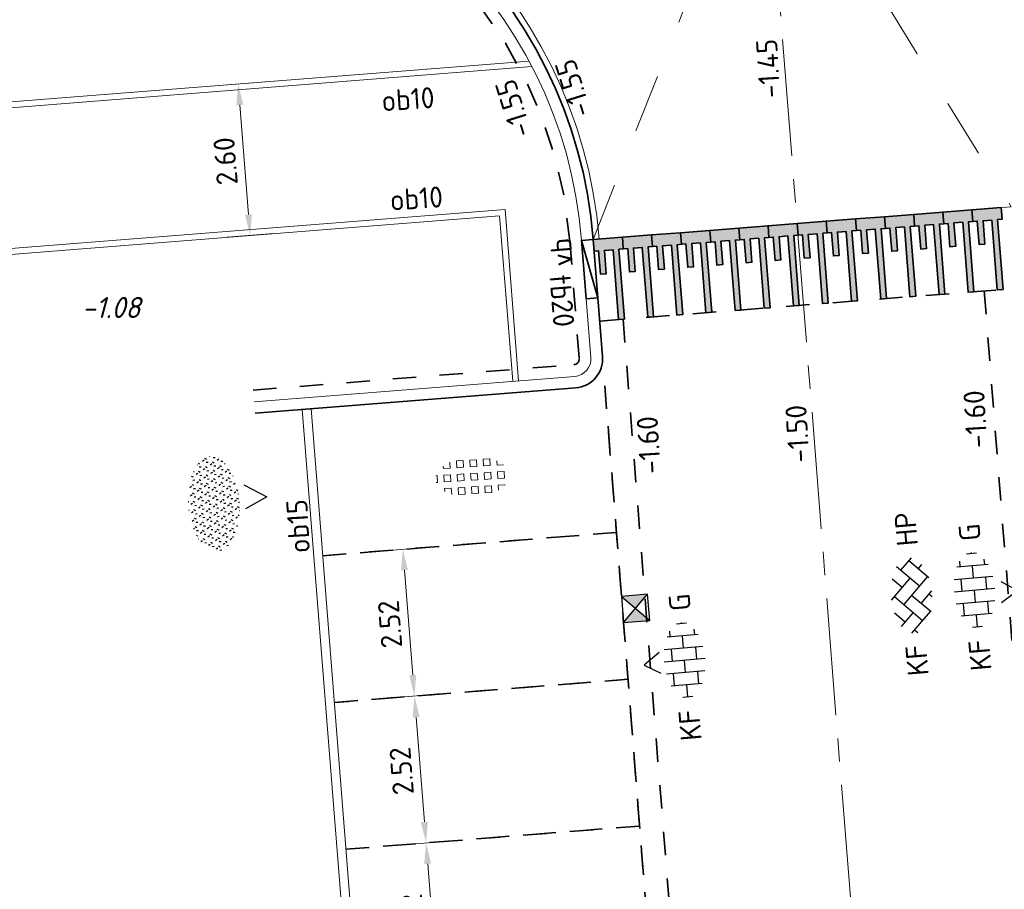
# Model space of a CAD drawing. Header units: metres. Extents: x 97990 to 98409, y 436026 to 436301.
# Tile 33 of 55: x 98185 to 98202, y 436256 to 436271. Entities that reach past the tile are written whole.
import ezdxf
from ezdxf.enums import TextEntityAlignment as Align

# ---------------------------------------------------------------- set-up
doc = ezdxf.new("R2010")
doc.units = ezdxf.units.M
for name, pattern in [('AM-AS-SO', [16, 10, -2, 2, -2]), ('VW-11_STREEP', [2, 1, -1]), ('ZZ-HIDDEN-SO', [4, 2, -2])]:
    doc.linetypes.add(name, pattern=pattern)
for name, color, linetype, lineweight in [('B-WE-VH-NAP-T18-200', 252, 'Continuous', 18), ('B-WE-VH-OPENVERHARDING_TEGEL_GRAS-S-200', 70, 'Continuous', 18), ('N-WE-AM-AS_WEG-G', 10, 'AM-AS-SO', 18), ('N-WE-GR-BEPLANTING-S-250', 90, 'Continuous', 25), ('N-WE-RI-HWA_KOLK-S-200', 150, 'Continuous', 25), ('N-WE-VH-FUNDERING_ZANDCEMENTSTABILISATIE-G', 7, 'ZZ-HIDDEN-SO', 35), ('N-WE-VH-KANTOPSLUITING-T18-200', 1, 'Continuous', 18), ('N-WE-VH-KANTOPSLUITING_ACHTERKANTBAND-G', 1, 'Continuous', 18), ('N-WE-VH-KANTOPSLUITING_ELEMENT_VERLOOPBAND-G', 40, 'Continuous', 35), ('N-WE-VH-KANTOPSLUITING_OPSLUITBAND-G', 150, 'Continuous', 35), ('N-WE-VH-KANTOPSLUITING_OPSLUITBAND_100X200-G', 1, 'Continuous', 18), ('N-WE-VH-KANTOPSLUITING_TROTTOIRBAND_180X200-G', 2, 'Continuous', 35), ('N-WE-VH-KANTVERHARDING_STREKLAAG-G', 60, 'Continuous', 18), ('N-WE-VH-M-200', 7, 'Continuous', 18), ('N-WE-VH-MARKERING-G', 30, 'Continuous', 35), ('N-WE-VH-MATERIAALGRENS-G', 7, 'ZZ-HIDDEN-SO', 35), ('N-WE-VH-NAP-T18-200', 4, 'Continuous', 18), ('N-WE-VH-OPENVERHARDING_BETONSTRAATSTEEN-S-200', 90, 'Continuous', 25), ('N-WE-VW-MARKERING_LANGS_STREEP_11_010-G', 7, 'VW-11_STREEP', 13)]:
    doc.layers.add(name, color=color, linetype=linetype, lineweight=lineweight)
doc.styles.add('NLCS-ISO', font='NLCS-ISO.ttf')
doc.styles.add('NLCS-ISO-M200-T18', font='NLCS-ISO.ttf', dxfattribs={"height": 0.36})
doc.styles.add('NLCS-ISO-M200-T18_CURSIEF', font='NLCS-ISO.ttf', dxfattribs={"oblique": 15, "height": 0.36})
doc.dimstyles.new('NLCS-M200-T18-PIJL_L2_H0', dxfattribs={"dimscale": 0.2, "dimtxt": 2.5, "dimasz": 1.8, "dimexe": 2, "dimexo": 2, "dimgap": 0.7, "dimtad": 1, "dimzin": 0, "dimdsep": 46, "dimtxsty": 'NLCS-ISO-M200-T18', "dimcen": 0, "dimdle": 2, "dimclrd": 256, "dimclre": 256, "dimclrt": 1, "dimadec": 0, "dimazin": 0, "dimtfac": 1, "dimtdec": 3, "dimtofl": 0, "dimtmove": 0, "dimatfit": 3, "dimfxl": 2, "dimfxlon": 1, "dimtfillclr": 256, "dimtolj": 1, "dimtzin": 0, "dimlwd": -1, "dimlwe": -1, "dimarcsym": 0})

# ---------------------------------------------------------------- blocks, each defined once
blk = doc.blocks.new('SVH-BSS_KEIFORMAAT_KEPER_KL-SO')
for p, q in [((-0.2594888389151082, 1.744413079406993), (1.484924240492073, -2.322309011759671e-13)), ((-2.561802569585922, 1.07687832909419), (-1.484924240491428, -2.748912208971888e-13)), ((-2.227386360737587, 0.7424621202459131), (-1.387291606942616, 1.582556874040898)), ((-2.227386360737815, -0.7424621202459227), (-2.461364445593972e-13, 1.484924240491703)), ((0.742462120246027, 0.7424621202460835), (1.540824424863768, 1.540824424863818)), ((0.7424621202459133, -0.7424621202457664), (2.561802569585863, 1.07687832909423)), ((-3.217335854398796, 0.2474873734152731), (-1.484924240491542, -1.484924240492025)), ((-3.217335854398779, -0.2474873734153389), (-2.969848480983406, 3.774758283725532e-14)), ((-1.540824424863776, -1.540824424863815), (2.086109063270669e-13, 2.082778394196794e-13)), ((-0.7424621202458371, 0.7424621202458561), (1.484924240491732, -1.48492424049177)), ((1.387291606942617, -1.582556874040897), (2.969848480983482, 9.325873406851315e-15)), ((2.227386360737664, 0.7424621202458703), (3.217335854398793, -0.2474873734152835)), ((-0.7424621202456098, -0.7424621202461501), (0.2594888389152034, -1.744413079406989)), ((2.227386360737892, -0.7424621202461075), (2.561802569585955, -1.076878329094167)), ((-0.259488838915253, -1.744413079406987), (9.492406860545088e-14, -1.484924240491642))]:
    blk.add_line(p, q)
at = {"style": 'NLCS-ISO'}
blk.add_attdef('FORMAAT', text='', height=1.8, dxfattribs=at).set_placement((-4.25, 3.445092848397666e-16), align=Align.MIDDLE_RIGHT)
blk.add_attdef('KLEUR', text='', height=1.8, dxfattribs=at).set_placement((4.25, 0), align=Align.MIDDLE_LEFT)
at = {"style": 'NLCS-ISO', "flags": 1}
blk.add_attdef('FUNCTIE', text='', height=1.8, dxfattribs=at).set_placement((-7.804418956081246e-16, -2.75), align=Align.TOP_CENTER)
blk = doc.blocks.new('SVH-GRASTEGEL_01_KL-SO')
for p, q in [((-2.441236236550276, 0.8829363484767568), (-2.441236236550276, 1.094667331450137)), ((-2.441236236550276, 0.8829363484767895), (-1.866236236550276, 0.8829363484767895)), ((-1.866236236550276, 0.8829363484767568), (-1.866236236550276, 1.384348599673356)), ((-1.291236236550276, 1.45793634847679), (-0.7162362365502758, 1.45793634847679)), ((-1.291236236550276, 0.8829363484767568), (-1.291236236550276, 1.457936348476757)), ((-1.291236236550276, 0.8829363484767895), (-0.7162362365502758, 0.8829363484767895)), ((-0.7162362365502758, 0.8829363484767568), (-0.7162362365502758, 1.457936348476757)), ((-0.1412362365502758, 1.45793634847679), (0.4337637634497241, 1.45793634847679)), ((-0.1412362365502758, 0.8829363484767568), (-0.1412362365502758, 1.457936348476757)), ((-0.1412362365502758, 0.8829363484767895), (0.4337637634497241, 0.8829363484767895)), ((0.4337637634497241, 0.8829363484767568), (0.4337637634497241, 1.457936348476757)), ((1.008763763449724, 1.45793634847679), (1.583763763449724, 1.45793634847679)), ((1.008763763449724, 0.8829363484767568), (1.008763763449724, 1.457936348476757)), ((1.008763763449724, 0.8829363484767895), (1.583763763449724, 0.8829363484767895)), ((1.583763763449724, 0.8829363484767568), (1.583763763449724, 1.457936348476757)), ((2.158763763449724, 0.8829363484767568), (2.158763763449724, 1.255005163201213)), ((2.158763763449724, 0.8829363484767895), (2.72099081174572, 0.8829363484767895)), ((-3.124977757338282, 0.3079363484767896), (-3.016236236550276, 0.3079363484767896)), ((-3.016236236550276, -0.2670636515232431), (-3.016236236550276, 0.3079363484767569)), ((-2.441236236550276, 0.3079363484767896), (-1.866236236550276, 0.3079363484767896)), ((-2.441236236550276, -0.2670636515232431), (-2.441236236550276, 0.3079363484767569)), ((-1.866236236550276, -0.2670636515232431), (-1.866236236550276, 0.3079363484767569)), ((-1.291236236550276, 0.3079363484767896), (-0.7162362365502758, 0.3079363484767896)), ((-1.291236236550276, -0.2670636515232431), (-1.291236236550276, 0.3079363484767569)), ((-0.7162362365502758, -0.2670636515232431), (-0.7162362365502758, 0.3079363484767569)), ((-0.1412362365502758, 0.3079363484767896), (0.4337637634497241, 0.3079363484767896)), ((-0.1412362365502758, -0.2670636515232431), (-0.1412362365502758, 0.3079363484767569)), ((0.4337637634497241, -0.2670636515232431), (0.4337637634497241, 0.3079363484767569)), ((1.008763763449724, 0.3079363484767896), (1.583763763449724, 0.3079363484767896)), ((1.008763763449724, -0.2670636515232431), (1.008763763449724, 0.3079363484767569)), ((1.583763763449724, -0.2670636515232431), (1.583763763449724, 0.3079363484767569)), ((2.158763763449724, 0.3079363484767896), (2.733763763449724, 0.3079363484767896)), ((2.158763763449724, -0.2670636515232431), (2.158763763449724, 0.3079363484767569)), ((2.733763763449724, -0.2670636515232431), (2.733763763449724, 0.3079363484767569)), ((-3.137920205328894, -0.2670636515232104), (-3.016236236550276, -0.2670636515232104)), ((-2.441236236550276, -0.2670636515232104), (-1.866236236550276, -0.2670636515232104)), ((-2.441236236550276, -0.8420636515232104), (-1.866236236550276, -0.8420636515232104)), ((-2.441236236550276, -1.094667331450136), (-2.441236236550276, -0.842063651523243)), ((-1.866236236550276, -1.384348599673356), (-1.866236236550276, -0.842063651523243)), ((-1.291236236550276, -0.2670636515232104), (-0.7162362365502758, -0.2670636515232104)), ((-1.291236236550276, -0.8420636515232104), (-0.7162362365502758, -0.8420636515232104)), ((-1.291236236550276, -1.417063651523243), (-1.291236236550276, -0.842063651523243)), ((-0.7162362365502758, -1.417063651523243), (-0.7162362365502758, -0.842063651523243)), ((-0.1412362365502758, -0.2670636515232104), (0.4337637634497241, -0.2670636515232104)), ((-0.1412362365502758, -0.8420636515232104), (0.4337637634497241, -0.8420636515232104)), ((-0.1412362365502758, -1.417063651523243), (-0.1412362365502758, -0.842063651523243)), ((0.4337637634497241, -1.417063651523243), (0.4337637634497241, -0.842063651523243)), ((1.008763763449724, -0.2670636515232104), (1.583763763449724, -0.2670636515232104)), ((1.008763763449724, -0.8420636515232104), (1.583763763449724, -0.8420636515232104)), ((1.008763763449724, -1.417063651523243), (1.008763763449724, -0.842063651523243)), ((1.583763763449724, -1.417063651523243), (1.583763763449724, -0.842063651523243)), ((2.158763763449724, -0.2670636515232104), (2.733763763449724, -0.2670636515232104)), ((2.158763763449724, -0.8420636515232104), (2.733763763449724, -0.8420636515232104)), ((2.158763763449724, -1.255005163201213), (2.158763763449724, -0.842063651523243)), ((2.733763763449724, -0.871421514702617), (2.733763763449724, -0.842063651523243)), ((-1.291236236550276, -1.41706365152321), (-0.7162362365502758, -1.41706365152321)), ((-0.1412362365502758, -1.41706365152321), (0.4337637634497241, -1.41706365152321)), ((1.008763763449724, -1.41706365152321), (1.583763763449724, -1.41706365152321))]:
    blk.add_line(p, q)
at = {"style": 'NLCS-ISO'}
blk.add_attdef('FORMAAT', text='', height=1.8, dxfattribs=at).set_placement((-4.391236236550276, 0.02043634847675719), align=Align.MIDDLE_RIGHT)
blk.add_attdef('KLEUR', text='', height=1.8, dxfattribs=at).set_placement((4.108763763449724, 0.02043634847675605), align=Align.MIDDLE_LEFT)
at = {"style": 'NLCS-ISO', "flags": 1}
blk.add_attdef('FUNCTIE', text='', height=1.8, dxfattribs=at).set_placement((-0.1412362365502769, -2.729563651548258), align=Align.TOP_CENTER)
blk = doc.blocks.new('SRI-KOLK_STRAAT_01-SO')
h = blk.add_hatch(color=256)
h.dxf.hatch_style = 1
h.paths.add_polyline_path([(0, 1.125), (-1.125, 2.25), (-1.125, 1.110223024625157e-16)])
h.paths.add_polyline_path([(1.125, 2.25), (0, 1.125), (1.125, 1.110223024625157e-16)])
for p, q in [((-1.125, 1.530808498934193e-17), (1.125, 2.25)), ((1.125, 0), (-1.125, 2.25))]:
    blk.add_line(p, q)
blk.add_lwpolyline([(-1.125, 0), (1.125, 0), (1.125, 2.25), (-1.125, 2.25)], close=True)
blk = doc.blocks.new('*D199')
at = {"layer": 'Defpoints', "color": 0, "ltscale": 0.2, "transparency": 16777216}
for p in [(98192.70730385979, 436272.1347547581), (98186.86156533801, 436266.6733134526)]:
    blk.add_point(p, dxfattribs=at)
at = {"layer": 'N-WE-VH-M-200', "ltscale": 0.2, "transparency": 16777216}
blk.add_line((98194.41133663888, 436273.7267648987), (98192.97036209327, 436272.3805196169), dxfattribs=at)
blk.add_solid([(98192.9294012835, 436272.4243626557), (98193.01132290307, 436272.3366765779), (98192.70730385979, 436272.1347547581)], dxfattribs=at)
at = {"layer": 'N-WE-VH-M-200', "color": 1, "ltscale": 0.2, "transparency": 16777216, "insert": (98193.60392083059, 436273.410354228), "char_height": 0.36, "attachment_point": 5, "rotation": 43.053437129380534, "style": 'NLCS-ISO-M200-T18'}
blk.add_mtext('\\A1;R=8.00', dxfattribs=at)
blk = doc.blocks.new('*D200')
at = {"layer": 'Defpoints', "color": 0, "ltscale": 0.2, "transparency": 16777216}
for p in [(98203.60229854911, 436271.7241803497), (98209.92181050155, 436266.8186968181)]:
    blk.add_point(p, dxfattribs=at)
at = {"layer": 'N-WE-VH-M-200', "ltscale": 0.2, "transparency": 16777216}
blk.add_line((98201.76016081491, 436273.1541287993), (98203.31792051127, 436271.9449271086), dxfattribs=at)
blk.add_solid([(98203.35471163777, 436271.9923234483), (98203.28112938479, 436271.897530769), (98203.60229854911, 436271.7241803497)], dxfattribs=at)
at = {"layer": 'N-WE-VH-M-200', "color": 1, "ltscale": 0.2, "transparency": 16777216, "insert": (98202.59307098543, 436272.9126818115), "char_height": 0.36, "attachment_point": 5, "rotation": 322.1798107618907, "style": 'NLCS-ISO-M200-T18'}
blk.add_mtext('\\A1;R=8.00', dxfattribs=at)
blk = doc.blocks.new('*D213')
at = {"layer": 'Defpoints', "color": 0, "ltscale": 0.2, "transparency": 16777216}
for p in [(98188.76070982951, 436269.9632779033), (98177.88665101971, 436269.1036421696), (98178.09155165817, 436266.5117285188)]:
    blk.add_point(p, dxfattribs=at)
at = {"layer": 'N-WE-VH-M-200', "ltscale": 0.2, "transparency": 16777216}
for p, q in [((98188.36195390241, 436269.9317547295), (98189.15946575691, 436269.9948010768)), ((98188.93723961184, 436267.7302445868), (98188.78908068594, 436269.6043975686)), ((98188.56685454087, 436267.3398410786), (98189.36436639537, 436267.4028874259))]:
    blk.add_line(p, q, dxfattribs=at)
for points in [[(98188.72926729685, 436269.5996690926), (98188.84889407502, 436269.6091260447), (98188.76070982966, 436269.9632779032)], [(98188.87742622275, 436267.7255161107), (98188.99705300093, 436267.7349730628), (98188.96561046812, 436267.3713642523)]]:
    blk.add_solid(points, dxfattribs=at)
at = {"layer": 'N-WE-VH-M-200', "color": 1, "ltscale": 0.2, "transparency": 16777216, "insert": (98188.54415540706, 436268.6421025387), "char_height": 0.36, "attachment_point": 5, "rotation": 94.52004904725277, "style": 'NLCS-ISO-M200-T18'}
blk.add_mtext('\\A1;2.60', dxfattribs=at)
blk = doc.blocks.new('*D222')
at = {"layer": 'Defpoints', "color": 0, "ltscale": 0.2, "transparency": 16777216}
for p in [(98190.60600488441, 436256.8660338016), (98191.97550117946, 436256.9742705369), (98190.80455136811, 436254.3538675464)]:
    blk.add_point(p, dxfattribs=at)
at = {"layer": 'N-WE-VH-M-200', "ltscale": 0.2, "transparency": 16777216}
for p, q in [((98191.57674463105, 436256.942755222), (98192.3742577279, 436257.0057858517)), ((98192.14568387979, 436254.8209851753), (98192.00386496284, 436256.6153896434)), ((98191.77529111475, 436254.4305889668), (98192.57280421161, 436254.4936195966))]:
    blk.add_line(p, q, dxfattribs=at)
for points in [[(98191.94405148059, 436256.6106623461), (98192.06367844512, 436256.6201169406), (98191.97550117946, 436256.9742705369)], [(98192.08587039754, 436254.816257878), (98192.20549736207, 436254.8257124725), (98192.17404766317, 436254.4621042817)]]:
    blk.add_solid(points, dxfattribs=at)
at = {"layer": 'N-WE-VH-M-200', "color": 1, "ltscale": 0.2, "transparency": 16777216, "insert": (98191.75576918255, 436255.6929751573), "char_height": 0.36, "attachment_point": 5, "rotation": 94.51891985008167, "style": 'NLCS-ISO-M200-T18'}
blk.add_mtext('\\A1;2.52', dxfattribs=at)
blk = doc.blocks.new('*D223')
at = {"layer": 'Defpoints', "color": 0, "ltscale": 0.2, "transparency": 16777216}
for p in [(98190.40741655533, 436259.3781967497), (98191.7769546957, 436259.4864367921), (98190.60600488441, 436256.8660338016)]:
    blk.add_point(p, dxfattribs=at)
at = {"layer": 'N-WE-VH-M-200', "ltscale": 0.2, "transparency": 16777216}
for p, q in [((98191.37819814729, 436259.4549214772), (98192.17571124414, 436259.517952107)), ((98191.94713739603, 436257.3331514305), (98191.80531847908, 436259.1275558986)), ((98191.57674463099, 436256.942755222), (98192.37425772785, 436257.0057858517))]:
    blk.add_line(p, q, dxfattribs=at)
for points in [[(98191.74550499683, 436259.1228286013), (98191.86513196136, 436259.1322831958), (98191.7769546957, 436259.4864367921)], [(98191.88732391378, 436257.3284241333), (98192.0069508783, 436257.3378787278), (98191.9755011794, 436256.9742705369)]]:
    blk.add_solid(points, dxfattribs=at)
at = {"layer": 'N-WE-VH-M-200', "color": 1, "ltscale": 0.2, "transparency": 16777216, "insert": (98191.5572226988, 436258.2051414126), "char_height": 0.36, "attachment_point": 5, "rotation": 94.51891985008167, "style": 'NLCS-ISO-M200-T18'}
blk.add_mtext('\\A1;2.52', dxfattribs=at)
blk = doc.blocks.new('*D224')
at = {"layer": 'Defpoints', "color": 0, "ltscale": 0.2, "transparency": 16777216}
for p in [(98190.2088491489, 436261.8903613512), (98191.57840821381, 436261.9986030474), (98190.40741655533, 436259.3781967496)]:
    blk.add_point(p, dxfattribs=at)
at = {"layer": 'N-WE-VH-M-200', "ltscale": 0.2, "transparency": 16777216}
for p, q in [((98191.17965166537, 436261.9670877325), (98191.97716476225, 436262.0301183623)), ((98191.74859091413, 436259.8453176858), (98191.60677199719, 436261.6397221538)), ((98191.37819814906, 436259.4549214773), (98192.17571124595, 436259.5179521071))]:
    blk.add_line(p, q, dxfattribs=at)
for points in [[(98191.54695851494, 436261.6349948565), (98191.66658547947, 436261.644449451), (98191.57840821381, 436261.9986030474)], [(98191.68877743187, 436259.8405903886), (98191.8084043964, 436259.850044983), (98191.7769546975, 436259.4864367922)]]:
    blk.add_solid(points, dxfattribs=at)
at = {"layer": 'N-WE-VH-M-200', "color": 1, "ltscale": 0.2, "transparency": 16777216, "insert": (98191.3586762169, 436260.7173076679), "char_height": 0.36, "attachment_point": 5, "rotation": 94.51891985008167, "style": 'NLCS-ISO-M200-T18'}
blk.add_mtext('\\A1;2.52', dxfattribs=at)
blk = doc.blocks.new('SGR-BEPLANTING_SOORT_01_KL-SO')
h = blk.add_hatch()
h.set_pattern_fill('AGR-BEPLANTING_SOORT_01', color=256, scale=0.1, pattern_type=2)
h.set_pattern_definition([(59.99999999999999, (0, 0), (-0.2886752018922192, 0.4999998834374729), [0.144338, -0.4330130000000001]), (120, (0, 0), (-0.5773502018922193, -1.165625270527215e-07), [0.144338, -0.433013]), (270, (0, 0), (0.288675, -0.5000000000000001), [0.125, -0.875])])
edge = h.paths.add_edge_path()
edge.add_ellipse((0, 0), major_axis=(3.25, -8.51819583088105e-16), ratio=0.5384615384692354, start_angle=0, end_angle=359.9999999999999)
at = {"style": 'NLCS-ISO'}
blk.add_attdef('TYPE', text='', height=1.8, dxfattribs=at).set_placement((4.25, -1.446759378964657e-15), align=Align.MIDDLE_LEFT)
blk = doc.blocks.new('SVH-BSS_KEIFORMAAT_HALFST_KL-SO')
for p, q in [((1.13686837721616e-13, -1.75), (1.13686837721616e-13, 1.75)), ((-2.099999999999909, -1.33561257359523), (-2.099999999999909, 1.33561257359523)), ((-2.100000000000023, 1.049999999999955), (-1.050000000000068, 1.049999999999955)), ((-1.049999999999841, -1.656152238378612), (-1.049999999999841, 1.656152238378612)), ((-1.13686837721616e-13, 1.049999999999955), (1.049999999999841, 1.049999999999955)), ((1.050000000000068, -1.65615223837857), (1.050000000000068, 1.65615223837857)), ((2.100000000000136, -1.335612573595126), (2.100000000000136, 1.335612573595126)), ((2.099999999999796, 1.049999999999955), (2.600000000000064, 1.049999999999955)), ((-3.149999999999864, -0.4307692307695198), (-3.149999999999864, 0.4307692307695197)), ((-3.149999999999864, 0), (-2.099999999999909, 0)), ((-1.049999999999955, 0), (0, 0)), ((1.049999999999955, 0), (2.099999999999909, 0)), ((3.150000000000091, -0.4307692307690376), (3.150000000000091, 0.4307692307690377)), ((3.149999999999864, 0), (3.25, 0)), ((-2.100000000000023, -1.050000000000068), (-1.050000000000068, -1.050000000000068)), ((-1.13686837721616e-13, -1.050000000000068), (1.049999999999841, -1.050000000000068)), ((2.099999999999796, -1.050000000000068), (2.599999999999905, -1.050000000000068))]:
    blk.add_line(p, q)
at = {"style": 'NLCS-ISO'}
blk.add_attdef('FORMAAT', text='', height=1.8, dxfattribs=at).set_placement((-4.25, 3.306314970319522e-16), align=Align.MIDDLE_RIGHT)
blk.add_attdef('KLEUR', text='', height=1.8, dxfattribs=at).set_placement((4.25, 0), align=Align.MIDDLE_LEFT)
at = {"style": 'NLCS-ISO', "flags": 1}
blk.add_attdef('FUNCTIE', text='', height=1.8, dxfattribs=at).set_placement((-7.804418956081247e-16, -2.75), align=Align.TOP_CENTER)

msp = doc.modelspace()

# ---------------------------------------------------------------- hatches: boundary and pattern name
at = {"layer": 'N-WE-VH-MARKERING-G'}
h = msp.add_hatch(color=255, dxfattribs=at)
h.dxf.hatch_style = 1
h.paths.add_polyline_path([(98200.33571256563, 436267.5316624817), (98200.41048330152, 436267.5375222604), (98200.44173640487, 436267.138745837), (98200.54143071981, 436267.1465588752), (98200.51017761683, 436267.5453352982), (98200.65971908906, 436267.5570548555), (98200.75347831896, 436266.3607265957), (98200.85317263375, 436266.3685396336), (98200.75941340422, 436267.5648678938), (98200.83418414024, 436267.5707276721), (98200.81855755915, 436267.7701162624), (98200.32008446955, 436267.7310509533)])
h = msp.add_hatch(color=255, dxfattribs=at)
h.dxf.hatch_style = 1
h.paths.add_polyline_path([(98200.83418556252, 436267.5707328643), (98200.90895629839, 436267.576592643), (98200.94020940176, 436267.1778162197), (98201.0399037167, 436267.1856292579), (98201.0086506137, 436267.5844056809), (98201.15819208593, 436267.5961252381), (98201.25195131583, 436266.3997969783), (98201.35164563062, 436266.4076100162), (98201.25788640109, 436267.6039382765), (98201.33265713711, 436267.6097980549), (98201.31703055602, 436267.8091866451), (98200.81855746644, 436267.770121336)])
h = msp.add_hatch(color=255, dxfattribs=at)
h.dxf.hatch_style = 1
h.paths.add_polyline_path([(98201.33265855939, 436267.609803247), (98201.40742929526, 436267.6156630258), (98201.43868239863, 436267.2168866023), (98201.53837671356, 436267.2246996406), (98201.50712361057, 436267.6234760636), (98201.65666508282, 436267.6351956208), (98201.75042431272, 436266.4388673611), (98201.8501186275, 436266.4466803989), (98201.75635939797, 436267.6430086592), (98201.83113013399, 436267.6488684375), (98201.81550355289, 436267.8482570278), (98201.31703046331, 436267.8091917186)])
h = msp.add_hatch(color=255, dxfattribs=at)
h.dxf.hatch_style = 1
h.paths.add_polyline_path([(98198.34182057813, 436267.3753809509), (98198.41659131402, 436267.3812407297), (98198.44784441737, 436266.9824643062), (98198.54753873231, 436266.9902773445), (98198.51628562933, 436267.3890537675), (98198.66582710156, 436267.4007733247), (98198.75958633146, 436266.2044450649), (98198.85928064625, 436266.2122581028), (98198.76552141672, 436267.4085863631), (98198.84029215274, 436267.4144461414), (98198.82466557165, 436267.6138347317), (98198.32619248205, 436267.5747694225)])
h = msp.add_hatch(color=255, dxfattribs=at)
h.dxf.hatch_style = 1
h.paths.add_polyline_path([(98198.84029357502, 436267.4144513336), (98198.91506431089, 436267.4203111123), (98198.94631741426, 436267.0215346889), (98199.0460117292, 436267.0293477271), (98199.0147586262, 436267.4281241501), (98199.16430009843, 436267.4398437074), (98199.25805932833, 436266.2435154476), (98199.35775364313, 436266.2513284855), (98199.26399441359, 436267.4476567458), (98199.33876514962, 436267.4535165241), (98199.32313856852, 436267.6529051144), (98198.82466547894, 436267.6138398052)])
h = msp.add_hatch(color=255, dxfattribs=at)
h.dxf.hatch_style = 1
h.paths.add_polyline_path([(98199.33876657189, 436267.4535217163), (98199.41353730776, 436267.459381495), (98199.44479041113, 436267.0606050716), (98199.54448472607, 436267.0684181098), (98199.51323162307, 436267.4671945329), (98199.66277309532, 436267.4789140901), (98199.75653232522, 436266.2825858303), (98199.85622664, 436266.2903988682), (98199.76246741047, 436267.4867271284), (98199.83723814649, 436267.4925869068), (98199.82161156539, 436267.6919754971), (98199.32313847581, 436267.6529101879)])
h = msp.add_hatch(color=255, dxfattribs=at)
h.dxf.hatch_style = 1
h.paths.add_polyline_path([(98199.83723956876, 436267.4925920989), (98199.91201030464, 436267.4984518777), (98199.943263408, 436267.0996754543), (98200.04295772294, 436267.1074884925), (98200.01170461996, 436267.5062649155), (98200.16124609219, 436267.5179844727), (98200.25500532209, 436266.321656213), (98200.35469963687, 436266.3294692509), (98200.26094040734, 436267.5257975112), (98200.33571114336, 436267.5316572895), (98200.32008456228, 436267.7310458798), (98199.82161147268, 436267.6919805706)])
h = msp.add_hatch(color=255, dxfattribs=at)
h.dxf.hatch_style = 1
h.paths.add_polyline_path([(98196.34792859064, 436267.2190994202), (98196.42269932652, 436267.2249591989), (98196.45395242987, 436266.8261827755), (98196.55364674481, 436266.8339958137), (98196.52239364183, 436267.2327722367), (98196.67193511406, 436267.244491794), (98196.76569434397, 436266.0481635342), (98196.86538865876, 436266.0559765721), (98196.77162942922, 436267.2523048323), (98196.84640016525, 436267.2581646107), (98196.83077358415, 436267.4575532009), (98196.33230049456, 436267.4184878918)])
h = msp.add_hatch(color=255, dxfattribs=at)
h.dxf.hatch_style = 1
h.paths.add_polyline_path([(98196.84640158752, 436267.2581698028), (98196.92117232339, 436267.2640295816), (98196.95242542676, 436266.8652531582), (98197.05211974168, 436266.8730661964), (98197.0208666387, 436267.2718426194), (98197.17040811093, 436267.2835621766), (98197.26416734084, 436266.0872339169), (98197.36386165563, 436266.0950469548), (98197.27010242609, 436267.291375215), (98197.34487316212, 436267.2972349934), (98197.32924658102, 436267.4966235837), (98196.83077349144, 436267.4575582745)])
h = msp.add_hatch(color=255, dxfattribs=at)
h.dxf.hatch_style = 1
h.paths.add_polyline_path([(98197.34487458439, 436267.2972401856), (98197.41964532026, 436267.3030999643), (98197.45089842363, 436266.9043235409), (98197.55059273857, 436266.912136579), (98197.51933963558, 436267.3109130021), (98197.66888110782, 436267.3226325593), (98197.76264033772, 436266.1263042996), (98197.8623346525, 436266.1341173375), (98197.76857542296, 436267.3304455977), (98197.84334615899, 436267.336305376), (98197.8277195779, 436267.5356939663), (98197.32924648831, 436267.4966286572)])
h = msp.add_hatch(color=255, dxfattribs=at)
h.dxf.hatch_style = 1
h.paths.add_polyline_path([(98197.84334758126, 436267.3363105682), (98197.91811831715, 436267.3421703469), (98197.9493714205, 436266.9433939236), (98198.04906573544, 436266.9512069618), (98198.01781263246, 436267.3499833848), (98198.16735410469, 436267.361702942), (98198.26111333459, 436266.1653746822), (98198.36080764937, 436266.1731877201), (98198.26704841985, 436267.3695159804), (98198.34181915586, 436267.3753757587), (98198.32619257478, 436267.574764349), (98197.82771948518, 436267.5356990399)])
h = msp.add_hatch(color=255, dxfattribs=at)
h.dxf.hatch_style = 1
h.paths.add_polyline_path([(98194.85250960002, 436267.1018882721), (98194.92728033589, 436267.1077480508), (98194.95853343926, 436266.7089716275), (98195.05822775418, 436266.7167846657), (98195.0269746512, 436267.1155610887), (98195.17651612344, 436267.1272806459), (98195.27027535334, 436265.9309523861), (98195.36996966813, 436265.938765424), (98195.27621043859, 436267.1350936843), (98195.35098117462, 436267.1409534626), (98195.33535459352, 436267.3403420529), (98194.83688150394, 436267.3012767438)])
h = msp.add_hatch(color=255, dxfattribs=at)
h.dxf.hatch_style = 1
h.paths.add_polyline_path([(98195.3509825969, 436267.1409586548), (98195.42575333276, 436267.1468184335), (98195.45700643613, 436266.7480420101), (98195.55670075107, 436266.7558550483), (98195.52544764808, 436267.1546314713), (98195.67498912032, 436267.1663510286), (98195.76874835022, 436265.9700227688), (98195.868442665, 436265.9778358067), (98195.77468343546, 436267.174164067), (98195.84945417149, 436267.1800238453), (98195.8338275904, 436267.3794124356), (98195.33535450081, 436267.3403471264)])
h = msp.add_hatch(color=255, dxfattribs=at)
h.dxf.hatch_style = 1
h.paths.add_polyline_path([(98195.84945559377, 436267.1800290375), (98195.92422632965, 436267.1858888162), (98195.955479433, 436266.7871123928), (98196.05517374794, 436266.794925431), (98196.02392064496, 436267.193701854), (98196.17346211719, 436267.2054214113), (98196.2672213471, 436266.0090931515), (98196.36691566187, 436266.0169061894), (98196.27315643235, 436267.2132344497), (98196.34792716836, 436267.219094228), (98196.33230058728, 436267.4184828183), (98195.83382749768, 436267.3794175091)])

# ---------------------------------------------------------------- linework, layer by layer
at = {"layer": 'N-WE-AM-AS_WEG-G', "ltscale": 0.2}
msp.add_line((98196.3106676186, 436293.0564274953), (98212.68905287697, 436085.8461887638), dxfattribs=at)
at = {"layer": 'N-WE-GR-BEPLANTING-S-250'}
msp.add_lwpolyline([(98188.8593318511, 436263.101181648), (98189.25182580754, 436262.895517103), (98188.88729603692, 436262.6930778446)], dxfattribs=at)
at = {"layer": 'N-WE-VH-FUNDERING_ZANDCEMENTSTABILISATIE-G', "ltscale": 0.2}
msp.add_line((98194.43793477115, 436267.2721675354), (98194.59678433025, 436265.2586712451), dxfattribs=at)
msp.add_lwpolyline([(98189.01747004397, 436264.7252614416), (98194.50466398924, 436265.1589821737, 0.4142135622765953), (98194.59647340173, 436265.2665509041, 0.4142135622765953)], format="xyb", dxfattribs=at)
msp.add_arc((98186.861565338, 436266.6733134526), 7.6, 4.519397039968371, 90.36121658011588, dxfattribs=at)
at = {"layer": 'N-WE-VH-KANTOPSLUITING_ACHTERKANTBAND-G', "ltscale": 0.5}
for p, q in [((98163.61076113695, 436267.9750787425), (98193.73708816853, 436270.3566795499)), ((98081.84097976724, 436258.9027544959), (98193.235, 436267.709)), ((98193.45872790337, 436264.8756851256), (98193.235, 436267.709)), ((98194.79585162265, 436265.282309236), (98194.71630496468, 436266.2886261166))]:
    msp.add_line(p, q, dxfattribs=at)
msp.add_lwpolyline([(98189.03322936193, 436264.5258832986), (98194.5204233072, 436264.9596040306, 0.4142135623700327), (98194.79585154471, 436265.282310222)], format="xyb", dxfattribs=at)
msp.add_lwpolyline([(98191.44016503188, 436234.1115323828), (98192.24900958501, 436234.1755496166), (98189.85752944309, 436264.3904087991)], dxfattribs=at)
msp.add_arc((98186.861565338, 436266.6733134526), 7.8, 4.519397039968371, 90.36121658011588, dxfattribs=at)
at = {"layer": 'N-WE-VH-KANTOPSLUITING_ELEMENT_VERLOOPBAND-G', "ltscale": 0.5}
for p, q in [((98194.71630496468, 436266.2886261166), (98194.63731291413, 436267.2879268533)), ((98194.91568302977, 436266.3043864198), (98194.8366910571, 436267.3036861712))]:
    msp.add_line(p, q, dxfattribs=at)
at = {"layer": 'N-WE-VH-KANTOPSLUITING_ELEMENT_VERLOOPBAND-G', "ltscale": 0.2}
for points in [[(98194.83688150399, 436267.3012767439), (98194.63750345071, 436267.2855164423)], [(98194.91568302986, 436266.3043864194), (98194.63750345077, 436267.2855164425)], [(98194.91568301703, 436266.3043864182), (98194.71630496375, 436266.2886261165)]]:
    msp.add_lwpolyline(points, dxfattribs=at)
at = {"layer": 'N-WE-VH-KANTOPSLUITING_OPSLUITBAND-G', "ltscale": 0.5}
msp.add_arc((98186.861565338, 436266.6733134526), 8, 4.519397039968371, 90.36121658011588, dxfattribs=at)
at = {"layer": 'N-WE-VH-KANTOPSLUITING_OPSLUITBAND_100X200-G', "ltscale": 0.5}
for p, q in [((98163.51895305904, 436267.8675089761), (98193.78781747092, 436270.2603779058)), ((98081.73340998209, 436258.9945628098), (98193.32682689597, 436267.8164471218)), ((98193.55841697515, 436264.8835647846), (98193.32682689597, 436267.8164471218)), ((98190.01028472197, 436264.4024882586), (98192.41037706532, 436234.0378522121))]:
    msp.add_line(p, q, dxfattribs=at)
at = {"layer": 'N-WE-VH-KANTOPSLUITING_TROTTOIRBAND_180X200-G', "ltscale": 0.5}
for p, q in [((98194.99522968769, 436265.29806954), (98194.91568302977, 436266.3043864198)), ((98189.04898867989, 436264.3265051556), (98194.53618262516, 436264.7602258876))]:
    msp.add_line(p, q, dxfattribs=at)
msp.add_arc((98194.49678433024, 436265.2586712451), 0.5, 274.5193970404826, 4.519397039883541, dxfattribs=at)
at = {"layer": 'N-WE-VH-KANTVERHARDING_STREKLAAG-G', "ltscale": 0.5}
msp.add_arc((98186.861565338, 436266.6733134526), 8.1, 4.519397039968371, 90.36121658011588, dxfattribs=at)
at = {"layer": 'N-WE-VH-MARKERING-G'}
for p, q in [((98200.32008446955, 436267.7310509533), (98200.81855755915, 436267.7701162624)), ((98200.81855746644, 436267.770121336), (98201.31703055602, 436267.8091866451)), ((98201.31703046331, 436267.8091917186), (98201.81550355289, 436267.8482570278)), ((98198.32619248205, 436267.5747694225), (98198.82466557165, 436267.6138347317)), ((98198.82466547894, 436267.6138398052), (98199.32313856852, 436267.6529051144)), ((98199.32313847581, 436267.6529101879), (98199.82161156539, 436267.6919754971)), ((98199.82161147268, 436267.6919805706), (98200.32008456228, 436267.7310458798)), ((98196.33230049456, 436267.4184878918), (98196.83077358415, 436267.4575532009)), ((98196.83077349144, 436267.4575582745), (98197.32924658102, 436267.4966235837)), ((98197.32924648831, 436267.4966286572), (98197.8277195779, 436267.5356939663)), ((98197.82771948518, 436267.5356990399), (98198.32619257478, 436267.574764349)), ((98194.83688150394, 436267.3012767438), (98195.33535459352, 436267.3403420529)), ((98195.33535450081, 436267.3403471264), (98195.8338275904, 436267.3794124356)), ((98195.83382749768, 436267.3794175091), (98196.33230058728, 436267.4184828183))]:
    msp.add_line(p, q, dxfattribs=at)
for points in [[(98200.33571256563, 436267.5316624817), (98200.41048330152, 436267.5375222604), (98200.44173640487, 436267.138745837), (98200.54143071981, 436267.1465588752), (98200.51017761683, 436267.5453352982), (98200.65971908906, 436267.5570548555), (98200.75347831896, 436266.3607265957), (98200.85317263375, 436266.3685396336), (98200.75941340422, 436267.5648678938), (98200.83418414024, 436267.5707276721), (98200.81855755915, 436267.7701162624), (98200.32008446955, 436267.7310509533)], [(98200.83418556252, 436267.5707328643), (98200.90895629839, 436267.576592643), (98200.94020940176, 436267.1778162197), (98201.0399037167, 436267.1856292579), (98201.0086506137, 436267.5844056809), (98201.15819208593, 436267.5961252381), (98201.25195131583, 436266.3997969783), (98201.35164563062, 436266.4076100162), (98201.25788640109, 436267.6039382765), (98201.33265713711, 436267.6097980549), (98201.31703055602, 436267.8091866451), (98200.81855746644, 436267.770121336)], [(98201.33265855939, 436267.609803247), (98201.40742929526, 436267.6156630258), (98201.43868239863, 436267.2168866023), (98201.53837671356, 436267.2246996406), (98201.50712361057, 436267.6234760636), (98201.65666508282, 436267.6351956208), (98201.75042431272, 436266.4388673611), (98201.8501186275, 436266.4466803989), (98201.75635939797, 436267.6430086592), (98201.83113013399, 436267.6488684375), (98201.81550355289, 436267.8482570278), (98201.31703046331, 436267.8091917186)], [(98198.34182057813, 436267.3753809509), (98198.41659131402, 436267.3812407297), (98198.44784441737, 436266.9824643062), (98198.54753873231, 436266.9902773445), (98198.51628562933, 436267.3890537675), (98198.66582710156, 436267.4007733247), (98198.75958633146, 436266.2044450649), (98198.85928064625, 436266.2122581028), (98198.76552141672, 436267.4085863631), (98198.84029215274, 436267.4144461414), (98198.82466557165, 436267.6138347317), (98198.32619248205, 436267.5747694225)], [(98198.84029357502, 436267.4144513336), (98198.91506431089, 436267.4203111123), (98198.94631741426, 436267.0215346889), (98199.0460117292, 436267.0293477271), (98199.0147586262, 436267.4281241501), (98199.16430009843, 436267.4398437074), (98199.25805932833, 436266.2435154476), (98199.35775364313, 436266.2513284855), (98199.26399441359, 436267.4476567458), (98199.33876514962, 436267.4535165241), (98199.32313856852, 436267.6529051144), (98198.82466547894, 436267.6138398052)], [(98199.33876657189, 436267.4535217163), (98199.41353730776, 436267.459381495), (98199.44479041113, 436267.0606050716), (98199.54448472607, 436267.0684181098), (98199.51323162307, 436267.4671945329), (98199.66277309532, 436267.4789140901), (98199.75653232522, 436266.2825858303), (98199.85622664, 436266.2903988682), (98199.76246741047, 436267.4867271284), (98199.83723814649, 436267.4925869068), (98199.82161156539, 436267.6919754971), (98199.32313847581, 436267.6529101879)], [(98199.83723956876, 436267.4925920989), (98199.91201030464, 436267.4984518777), (98199.943263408, 436267.0996754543), (98200.04295772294, 436267.1074884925), (98200.01170461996, 436267.5062649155), (98200.16124609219, 436267.5179844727), (98200.25500532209, 436266.321656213), (98200.35469963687, 436266.3294692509), (98200.26094040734, 436267.5257975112), (98200.33571114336, 436267.5316572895), (98200.32008456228, 436267.7310458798), (98199.82161147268, 436267.6919805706)], [(98196.34792859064, 436267.2190994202), (98196.42269932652, 436267.2249591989), (98196.45395242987, 436266.8261827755), (98196.55364674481, 436266.8339958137), (98196.52239364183, 436267.2327722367), (98196.67193511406, 436267.244491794), (98196.76569434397, 436266.0481635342), (98196.86538865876, 436266.0559765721), (98196.77162942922, 436267.2523048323), (98196.84640016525, 436267.2581646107), (98196.83077358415, 436267.4575532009), (98196.33230049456, 436267.4184878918)], [(98196.84640158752, 436267.2581698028), (98196.92117232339, 436267.2640295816), (98196.95242542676, 436266.8652531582), (98197.05211974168, 436266.8730661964), (98197.0208666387, 436267.2718426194), (98197.17040811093, 436267.2835621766), (98197.26416734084, 436266.0872339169), (98197.36386165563, 436266.0950469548), (98197.27010242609, 436267.291375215), (98197.34487316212, 436267.2972349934), (98197.32924658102, 436267.4966235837), (98196.83077349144, 436267.4575582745)], [(98197.34487458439, 436267.2972401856), (98197.41964532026, 436267.3030999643), (98197.45089842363, 436266.9043235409), (98197.55059273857, 436266.912136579), (98197.51933963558, 436267.3109130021), (98197.66888110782, 436267.3226325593), (98197.76264033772, 436266.1263042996), (98197.8623346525, 436266.1341173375), (98197.76857542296, 436267.3304455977), (98197.84334615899, 436267.336305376), (98197.8277195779, 436267.5356939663), (98197.32924648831, 436267.4966286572)], [(98197.84334758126, 436267.3363105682), (98197.91811831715, 436267.3421703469), (98197.9493714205, 436266.9433939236), (98198.04906573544, 436266.9512069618), (98198.01781263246, 436267.3499833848), (98198.16735410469, 436267.361702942), (98198.26111333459, 436266.1653746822), (98198.36080764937, 436266.1731877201), (98198.26704841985, 436267.3695159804), (98198.34181915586, 436267.3753757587), (98198.32619257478, 436267.574764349), (98197.82771948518, 436267.5356990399)], [(98194.85250960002, 436267.1018882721), (98194.92728033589, 436267.1077480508), (98194.95853343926, 436266.7089716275), (98195.05822775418, 436266.7167846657), (98195.0269746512, 436267.1155610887), (98195.17651612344, 436267.1272806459), (98195.27027535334, 436265.9309523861), (98195.36996966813, 436265.938765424), (98195.27621043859, 436267.1350936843), (98195.35098117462, 436267.1409534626), (98195.33535459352, 436267.3403420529), (98194.83688150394, 436267.3012767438)], [(98195.3509825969, 436267.1409586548), (98195.42575333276, 436267.1468184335), (98195.45700643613, 436266.7480420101), (98195.55670075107, 436266.7558550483), (98195.52544764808, 436267.1546314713), (98195.67498912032, 436267.1663510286), (98195.76874835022, 436265.9700227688), (98195.868442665, 436265.9778358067), (98195.77468343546, 436267.174164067), (98195.84945417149, 436267.1800238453), (98195.8338275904, 436267.3794124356), (98195.33535450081, 436267.3403471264)], [(98195.84945559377, 436267.1800290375), (98195.92422632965, 436267.1858888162), (98195.955479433, 436266.7871123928), (98196.05517374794, 436266.794925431), (98196.02392064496, 436267.193701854), (98196.17346211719, 436267.2054214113), (98196.2672213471, 436266.0090931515), (98196.36691566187, 436266.0169061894), (98196.27315643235, 436267.2132344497), (98196.34792716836, 436267.219094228), (98196.33230058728, 436267.4184828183), (98195.83382749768, 436267.3794175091)]]:
    msp.add_lwpolyline(points, close=True, dxfattribs=at)
for points in [[(98200.83418556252, 436267.5707328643), (98200.90895629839, 436267.576592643), (98200.94020940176, 436267.1778162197), (98201.0399037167, 436267.1856292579), (98201.0086506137, 436267.5844056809), (98201.15819208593, 436267.5961252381), (98201.25195131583, 436266.3997969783), (98201.35164563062, 436266.4076100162), (98201.25788640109, 436267.6039382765), (98201.33265713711, 436267.6097980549)], [(98201.33265855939, 436267.609803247), (98201.40742929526, 436267.6156630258), (98201.43868239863, 436267.2168866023), (98201.53837671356, 436267.2246996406), (98201.50712361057, 436267.6234760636), (98201.65666508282, 436267.6351956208), (98201.75042431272, 436266.4388673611), (98201.8501186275, 436266.4466803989), (98201.75635939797, 436267.6430086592), (98201.83113013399, 436267.6488684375)], [(98198.84029357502, 436267.4144513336), (98198.91506431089, 436267.4203111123), (98198.94631741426, 436267.0215346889), (98199.0460117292, 436267.0293477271), (98199.0147586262, 436267.4281241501), (98199.16430009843, 436267.4398437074), (98199.25805932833, 436266.2435154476), (98199.35775364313, 436266.2513284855), (98199.26399441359, 436267.4476567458), (98199.33876514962, 436267.4535165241)], [(98199.33876657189, 436267.4535217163), (98199.41353730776, 436267.459381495), (98199.44479041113, 436267.0606050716), (98199.54448472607, 436267.0684181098), (98199.51323162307, 436267.4671945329), (98199.66277309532, 436267.4789140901), (98199.75653232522, 436266.2825858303), (98199.85622664, 436266.2903988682), (98199.76246741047, 436267.4867271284), (98199.83723814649, 436267.4925869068)], [(98199.83723956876, 436267.4925920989), (98199.91201030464, 436267.4984518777), (98199.943263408, 436267.0996754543), (98200.04295772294, 436267.1074884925), (98200.01170461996, 436267.5062649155), (98200.16124609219, 436267.5179844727), (98200.25500532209, 436266.321656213), (98200.35469963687, 436266.3294692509), (98200.26094040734, 436267.5257975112), (98200.33571114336, 436267.5316572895)], [(98200.33571256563, 436267.5316624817), (98200.41048330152, 436267.5375222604), (98200.44173640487, 436267.138745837), (98200.54143071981, 436267.1465588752), (98200.51017761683, 436267.5453352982), (98200.65971908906, 436267.5570548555), (98200.75347831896, 436266.3607265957), (98200.85317263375, 436266.3685396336), (98200.75941340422, 436267.5648678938), (98200.83418414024, 436267.5707276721)], [(98196.34792859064, 436267.2190994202), (98196.42269932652, 436267.2249591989), (98196.45395242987, 436266.8261827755), (98196.55364674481, 436266.8339958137), (98196.52239364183, 436267.2327722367), (98196.67193511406, 436267.244491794), (98196.76569434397, 436266.0481635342), (98196.86538865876, 436266.0559765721), (98196.77162942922, 436267.2523048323), (98196.84640016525, 436267.2581646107)], [(98196.84640158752, 436267.2581698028), (98196.92117232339, 436267.2640295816), (98196.95242542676, 436266.8652531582), (98197.05211974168, 436266.8730661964), (98197.0208666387, 436267.2718426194), (98197.17040811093, 436267.2835621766), (98197.26416734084, 436266.0872339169), (98197.36386165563, 436266.0950469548), (98197.27010242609, 436267.291375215), (98197.34487316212, 436267.2972349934)], [(98197.34487458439, 436267.2972401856), (98197.41964532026, 436267.3030999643), (98197.45089842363, 436266.9043235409), (98197.55059273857, 436266.912136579), (98197.51933963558, 436267.3109130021), (98197.66888110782, 436267.3226325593), (98197.76264033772, 436266.1263042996), (98197.8623346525, 436266.1341173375), (98197.76857542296, 436267.3304455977), (98197.84334615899, 436267.336305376)], [(98197.84334758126, 436267.3363105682), (98197.91811831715, 436267.3421703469), (98197.9493714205, 436266.9433939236), (98198.04906573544, 436266.9512069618), (98198.01781263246, 436267.3499833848), (98198.16735410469, 436267.361702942), (98198.26111333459, 436266.1653746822), (98198.36080764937, 436266.1731877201), (98198.26704841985, 436267.3695159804), (98198.34181915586, 436267.3753757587)], [(98198.34182057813, 436267.3753809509), (98198.41659131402, 436267.3812407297), (98198.44784441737, 436266.9824643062), (98198.54753873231, 436266.9902773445), (98198.51628562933, 436267.3890537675), (98198.66582710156, 436267.4007733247), (98198.75958633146, 436266.2044450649), (98198.85928064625, 436266.2122581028), (98198.76552141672, 436267.4085863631), (98198.84029215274, 436267.4144461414)], [(98194.85250960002, 436267.1018882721), (98194.92728033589, 436267.1077480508), (98194.95853343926, 436266.7089716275), (98195.05822775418, 436266.7167846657), (98195.0269746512, 436267.1155610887), (98195.17651612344, 436267.1272806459), (98195.27027535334, 436265.9309523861), (98195.36996966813, 436265.938765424), (98195.27621043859, 436267.1350936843), (98195.35098117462, 436267.1409534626)], [(98195.3509825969, 436267.1409586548), (98195.42575333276, 436267.1468184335), (98195.45700643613, 436266.7480420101), (98195.55670075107, 436266.7558550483), (98195.52544764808, 436267.1546314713), (98195.67498912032, 436267.1663510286), (98195.76874835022, 436265.9700227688), (98195.868442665, 436265.9778358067), (98195.77468343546, 436267.174164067), (98195.84945417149, 436267.1800238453)], [(98195.84945559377, 436267.1800290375), (98195.92422632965, 436267.1858888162), (98195.955479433, 436266.7871123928), (98196.05517374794, 436266.794925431), (98196.02392064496, 436267.193701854), (98196.17346211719, 436267.2054214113), (98196.2672213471, 436266.0090931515), (98196.36691566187, 436266.0169061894), (98196.27315643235, 436267.2132344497), (98196.34792716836, 436267.219094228)]]:
    msp.add_lwpolyline(points, dxfattribs=at)
at = {"layer": 'N-WE-VH-MATERIAALGRENS-G', "ltscale": 0.2}
for p, q in [((98201.52709173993, 436266.4213146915), (98202.6685294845, 436251.9789159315)), ((98195.34598880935, 436265.9368860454), (98208.52637103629, 436099.1683246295)), ((98195.03439400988, 436264.7996015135), (98197.41695181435, 436234.6536064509)), ((98195.0892410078, 436264.1085643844), (98208.12761448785, 436099.1368093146)), ((98195.23317064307, 436262.2874534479), (98190.20860798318, 436261.8903422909)), ((98190.20860798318, 436261.8903422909), (98195.23294049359, 436262.2874352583)), ((98195.4314869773, 436259.7752690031), (98190.40715446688, 436259.3781760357)), ((98190.40715446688, 436259.3781760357), (98195.4314869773, 436259.7752690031)), ((98195.630033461, 436257.2631027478), (98190.60570095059, 436256.8660097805)), ((98190.60570095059, 436256.8660097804), (98195.630033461, 436257.2631027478))]:
    msp.add_line(p, q, dxfattribs=at)
msp.add_lwpolyline([(98194.94720346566, 436265.9056324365), (98201.93017758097, 436266.4529055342)], dxfattribs=at)
at = {"layer": 'N-WE-VH-OPENVERHARDING_BETONSTRAATSTEEN-S-200', "ltscale": 0.2}
for points in [[(98201.82503652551, 436261.0893284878), (98202.0954972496, 436261.291369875), (98201.81719591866, 436261.4399699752)], [(98195.96359015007, 436260.2313104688), (98195.70568431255, 436260.0134703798), (98195.99236709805, 436259.8817638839)]]:
    msp.add_lwpolyline(points, dxfattribs=at)
at = {"layer": 'N-WE-VW-MARKERING_LANGS_STREEP_11_010-G'}
msp.add_lwpolyline([(98194.83688150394, 436267.3012767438), (98197.75846005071, 436274.7397613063), (98201.99024636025, 436267.8628664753)], close=True, dxfattribs=at)

# ---------------------------------------------------------------- block references
at = {"layer": 'B-WE-VH-OPENVERHARDING_TEGEL_GRAS-S-200', "xscale": 0.2, "yscale": 0.2, "zscale": 0.2, "rotation": 3.604275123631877}
msp.add_blockref('SVH-GRASTEGEL_01_KL-SO', (98192.77032230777, 436263.2363881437), dxfattribs=at)
at = {"layer": 'N-WE-GR-BEPLANTING-S-250', "xscale": 0.25, "yscale": 0.25, "zscale": 0.25, "rotation": 94.0922675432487}
msp.add_blockref('SGR-BEPLANTING_SOORT_01_KL-SO', (98188.34457208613, 436262.7771341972), dxfattribs=at)
at = {"layer": 'N-WE-RI-HWA_KOLK-S-200', "xscale": 0.2000000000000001, "yscale": 0.2000000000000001, "rotation": 274.54}
msp.add_blockref('SRI-KOLK_STRAAT_01-SO', (98195.33709312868, 436260.9696142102), dxfattribs=at)
at = {"layer": 'N-WE-VH-OPENVERHARDING_BETONSTRAATSTEEN-S-200', "xscale": 0.2, "yscale": 0.2, "zscale": 0.2, "rotation": 94.77464798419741}
msp.add_blockref('SVH-BSS_KEIFORMAAT_KEPER_KL-SO', (98200.2851757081, 436261.2082773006), dxfattribs=at).add_auto_attribs({'FORMAAT': 'KF', 'KLEUR': 'HP'})
at = {"layer": 'N-WE-VH-OPENVERHARDING_BETONSTRAATSTEEN-S-200', "ltscale": 0.2, "xscale": 0.1999999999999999, "yscale": 0.1999999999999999, "zscale": 0.1999999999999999, "rotation": 94.82741832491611}
for p in [(98201.36138731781, 436261.2967328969), (98196.40034029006, 436260.0985530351)]:
    msp.add_blockref('SVH-BSS_KEIFORMAAT_HALFST_KL-SO', p, dxfattribs=at).add_auto_attribs({'FORMAAT': 'KF', 'KLEUR': 'G'})

# ---------------------------------------------------------------- texts
at = {"layer": 'B-WE-VH-NAP-T18-200', "linetype": 'Continuous', "style": 'NLCS-ISO-M200-T18_CURSIEF', "oblique": 15}
msp.add_text('-1.08', height=0.36, dxfattribs=at).set_placement((98186.086, 436265.958, -1.082))
at = {"layer": 'N-WE-VH-KANTOPSLUITING-T18-200', "style": 'NLCS-ISO-M200-T18'}
for s, rotation, p in [('ob10', 3.938197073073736, (98191.2255089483, 436269.4931359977)), ('ob10', 3.938197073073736, (98191.36958782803, 436267.7939893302)), ('vb', 94.80059552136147, (98194.49290787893, 436266.8549468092)), ('tb20', 274.6011134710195, (98194.08629069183, 436266.6854724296)), ('ob15', 93.19853377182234, (98189.99141562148, 436261.9432875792))]:
    msp.add_text(s, height=0.36, rotation=rotation, dxfattribs=at).set_placement(p)
at = {"layer": 'N-WE-VH-NAP-T18-200', "ltscale": 0.2, "style": 'NLCS-ISO-M200-T18'}
for s, rotation, p in [('-1.45', 93.44479044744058, (98198.04068401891, 436269.7314181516)), ('-1.55', 107.3708482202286, (98194.81493053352, 436269.4608043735)), ('-1.55', 107.3708482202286, (98193.79256235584, 436269.1158985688)), ('-1.60', 93.44479044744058, (98201.58515633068, 436263.7420904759)), ('-1.50', 93.44479044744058, (98198.53986694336, 436263.4911974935)), ('-1.60', 93.44479044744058, (98195.9956832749, 436263.2993201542))]:
    msp.add_text(s, height=0.36, rotation=rotation, dxfattribs=at).set_placement(p)

# ---------------------------------------------------------------- dimensions: what is measured, and where the dimension line sits
at = {"layer": 'N-WE-VH-M-200', "ltscale": 0.2}
for center, mpoint, picture, middle in [((98186.86156533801, 436266.6733134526), (98192.70730385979, 436272.1347547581), '*D199', (98193.60392083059, 436273.410354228)), ((98209.92181050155, 436266.8186968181), (98203.60229854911, 436271.7241803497), '*D200', (98202.59307098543, 436272.9126818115))]:
    dim = msp.add_radius_dim(center=center, mpoint=mpoint, dimstyle='NLCS-M200-T18-PIJL_L2_H0', override={"dimpost": 'R=<>'}, dxfattribs=at)
    dim.commit()
    dim.dimension.update_dxf_attribs({"geometry": picture, "text_midpoint": middle})
for base, p1, p2, angle, picture, middle in [((98188.76070982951, 436269.9632779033), (98178.09155165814, 436266.5117285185), (98177.88665101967, 436269.1036421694), 94.52004904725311, '*D213', (98188.54415540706, 436268.6421025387)), ((98191.97550117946, 436256.9742705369), (98190.80455136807, 436254.3538675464), (98190.60600488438, 436256.8660338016), 94.51891985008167, '*D222', (98191.75576918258, 436255.6929751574))]:
    dim = msp.add_linear_dim(base=base, p1=p1, p2=p2, angle=angle, dimstyle='NLCS-M200-T18-PIJL_L2_H0', dxfattribs=at)
    dim.commit()
    dim.dimension.update_dxf_attribs({"geometry": picture, "text_midpoint": middle})
for base, p1, p2, picture, middle in [((98191.57840821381, 436261.9986030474), (98190.4074165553, 436259.3781967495), (98190.20884914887, 436261.8903613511), '*D224', (98191.35867621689, 436260.7173076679)), ((98191.7769546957, 436259.4864367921), (98190.60600488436, 436256.8660338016), (98190.40741655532, 436259.3781967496), '*D223', (98191.55722269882, 436258.2051414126))]:
    dim = msp.add_linear_dim(base=base, p1=p1, p2=p2, angle=94.51891985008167, dimstyle='NLCS-M200-T18-PIJL_L2_H0', override={"dimtmove": 1}, dxfattribs=at)
    dim.commit()
    dim.dimension.update_dxf_attribs({"geometry": picture, "text_midpoint": middle})

doc.saveas('drawing.dxf')
